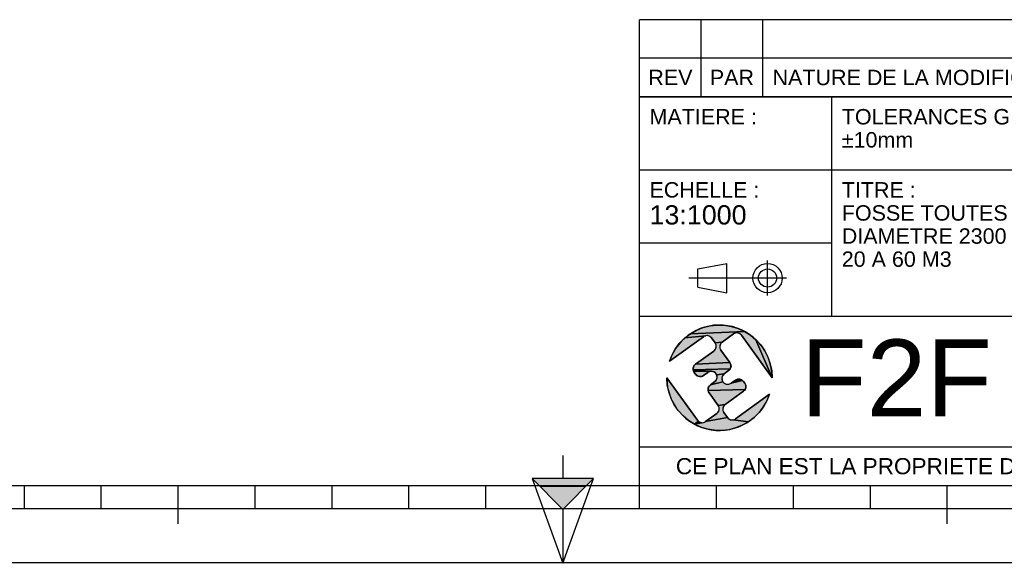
# Model space of a CAD drawing. Header units: millimetres. Extents: x 0 to 420, y 0 to 297.
# Tile 9 of 42: x 139 to 267, y 0 to 71. Entities that reach past the tile are written whole.
import ezdxf

# ---------------------------------------------------------------- set-up
doc = ezdxf.new("R2010")
doc.units = ezdxf.units.MM
doc.header["$LTSCALE"] = 23.1
doc.layers.get('0').update_dxf_attribs({"linetype": 'CONTINUOUS'})
doc.styles.get("Standard").update_dxf_attribs({"font": 'arial.ttf'})

# ---------------------------------------------------------------- blocks, each defined once
blk = doc.blocks.new('MARGEA3_BL0', base_point=(210.000078, 148.5))
at = {"color": 7, "linetype": 'Continuous'}
for p, q in [((10.000078, 10.000001), (410.000078, 10.000001)), ((140.000078, 7.000001), (140.000078, 10.000001)), ((150.000078, 7.000001), (150.000078, 10.000001)), ((160.000078, 5.000001), (160.000078, 10.000001)), ((170.000078, 7.000001), (170.000078, 10.000001)), ((180.000078, 7.000001), (180.000078, 10.000001)), ((190.000078, 7.000001), (190.000078, 10.000001)), ((200.000078, 7.000001), (200.000078, 10.000001)), ((220.000078, 7.000001), (220.000078, 10.000001)), ((230.000078, 7.000001), (230.000078, 10.000001)), ((240.000078, 7.000001), (240.000078, 10.000001)), ((250.000078, 7.000001), (250.000078, 10.000001)), ((260.000078, 5.000001), (260.000078, 10.000001)), ((110.000078, 7.000001), (310.000078, 7.000001)), ((0.000078, 0), (420.000078, 0))]:
    blk.add_line(p, q, dxfattribs=at)
blk = doc.blocks.new('REPERE_ORIENTATION_BL1', base_point=(210.02, 6.88))
at = {"color": 7, "linetype": 'Continuous'}
for p, q in [((210.02, 13.88), (210.02, 10.88)), ((210.02, 6.88), (206.02, 10.88)), ((214.02, 10.88), (206.02, 10.88)), ((206.02, 10.88), (210.02, -0.12)), ((210.02, 6.88), (214.02, 10.88)), ((210.02, -0.12), (214.02, 10.88)), ((213.02, 9.88), (207.02, 9.88)), ((210.02, 6.88), (210.02, -0.12))]:
    blk.add_line(p, q, dxfattribs=at)
blk.add_solid([(206.02, 10.88), (210.02, 6.88), (214.02, 10.88)], dxfattribs=at)
blk = doc.blocks.new('ISO_BL2', base_point=(232.75, 36.94))
at = {"color": 2, "linetype": 'Continuous'}
for p, q in [((227.55, 38.13), (231.35, 38.84)), ((231.35, 35.04), (231.35, 38.84)), ((236.63, 34.66), (236.63, 39.22)), ((227.55, 35.76), (227.55, 38.13)), ((239.09, 36.94), (226.41, 36.94)), ((227.55, 35.76), (231.35, 35.04))]:
    blk.add_line(p, q, dxfattribs=at)
for radius in [1.9, 1.18]:
    blk.add_circle((236.63, 36.94), radius, dxfattribs=at)
blk = doc.blocks.new('LOGO-F2F-A3_BL3', base_point=(230.38, 23.99))
at = {"linetype": 'Continuous'}
for points in [[(229.18, 30.73), (230.09, 30.83), (231.01, 30.81), (231.92, 30.66), (232.8, 30.39), (233.64, 30.01), (226.63, 29.71), (227.43, 30.17), (228.28, 30.51)], [(228.29, 29.32), (223.88, 26.13), (224.22, 26.98), (224.68, 27.78), (225.24, 28.51), (225.89, 29.16), (228.6, 29.45), (228.44, 29.41)], [(232.34, 29.76), (232.19, 29.68), (230.73, 28.62), (229.81, 28.51), (229.34, 29.16), (229.23, 29.28), (229.09, 29.38), (228.93, 29.44), (228.77, 29.47), (228.6, 29.45), (225.89, 29.16), (226.63, 29.71), (233.64, 30.01), (234.42, 29.52), (235.12, 28.93), (237.23, 23.99), (233.24, 29.51), (233.13, 29.63), (232.99, 29.73), (232.83, 29.79), (232.67, 29.82), (232.5, 29.81)], [(230.61, 28.51), (230.51, 28.37), (230.45, 28.21), (230.42, 28.05), (230.43, 27.88), (230.48, 27.72), (230.56, 27.57), (231.74, 25.95), (227.26, 25.74), (229.64, 27.46), (229.76, 27.57), (229.86, 27.71), (229.92, 27.87), (229.95, 28.03), (229.94, 28.2), (229.89, 28.36), (229.81, 28.51), (230.73, 28.62)], [(237.17, 24.9), (237.23, 23.99), (235.12, 28.93), (235.74, 28.25), (236.27, 27.49), (236.68, 26.67), (236.99, 25.81)], [(231.82, 25.81), (231.87, 25.65), (231.88, 25.48), (231.85, 25.31), (231.79, 25.16), (226.96, 25), (226.95, 25.17), (226.98, 25.33), (227.04, 25.49), (227.14, 25.63), (227.26, 25.74), (231.74, 25.95)], [(231.69, 25.02), (231.57, 24.91), (231, 24.5), (230.01, 24.38), (229.93, 24.52), (229.82, 24.65), (229.68, 24.74), (229.53, 24.81), (229.36, 24.83), (227.01, 24.84), (226.96, 25), (231.79, 25.16)], [(229.03, 24.77), (228.88, 24.69), (228.32, 24.28), (228.17, 24.2), (228.01, 24.15), (227.84, 24.14), (227.68, 24.17), (227.52, 24.23), (227.38, 24.33), (227.27, 24.45), (227.09, 24.69), (227.01, 24.84), (229.36, 24.83), (229.19, 24.82)], [(230.88, 24.38), (230.78, 24.24), (230.72, 24.09), (230.69, 23.92), (230.7, 23.76), (230.75, 23.59), (230.83, 23.45), (229.2, 23.07), (229.76, 23.48), (229.89, 23.59), (229.98, 23.73), (230.05, 23.88), (230.07, 24.05), (230.06, 24.22), (230.01, 24.38), (231, 24.5)], [(223.59, 23.07), (223.53, 23.99), (227.53, 18.46), (227.64, 18.34), (227.13, 17.96), (226.35, 18.45), (225.64, 19.04), (225.02, 19.72), (224.5, 20.48), (224.08, 21.3), (223.78, 22.17)], [(233.49, 23.52), (233.67, 23.28), (233.75, 23.13), (233.8, 22.97), (233.81, 22.8), (233.79, 22.64), (233.72, 22.48), (228.9, 22.33), (228.89, 22.49), (228.91, 22.66), (228.98, 22.82), (229.07, 22.95), (229.2, 23.07), (230.83, 23.45), (230.95, 23.32), (231.08, 23.23), (231.24, 23.16), (231.41, 23.14), (231.57, 23.15), (231.73, 23.2), (231.88, 23.28), (233.38, 23.65)], [(232.92, 23.83), (233.09, 23.8), (233.24, 23.74), (233.38, 23.65), (231.88, 23.28), (232.45, 23.69), (232.59, 23.77), (232.75, 23.82)], [(233.63, 22.34), (233.5, 22.23), (231.12, 20.51), (230.2, 20.4), (229.03, 22.02), (228.95, 22.16), (228.9, 22.33), (233.72, 22.48)], [(234.87, 18.81), (234.14, 18.26), (232.17, 18.52), (232.33, 18.57), (232.47, 18.65), (236.89, 21.84), (236.54, 20.99), (236.09, 20.19), (235.53, 19.46)], [(231, 20.4), (230.9, 20.26), (230.84, 20.1), (230.82, 19.94), (230.83, 19.77), (230.87, 19.61), (230.96, 19.46), (231.43, 18.82), (228.57, 18.3), (230.03, 19.35), (230.16, 19.46), (230.25, 19.6), (230.32, 19.76), (230.34, 19.92), (230.33, 20.09), (230.28, 20.25), (230.2, 20.4), (231.12, 20.51)], [(232, 18.51), (232.17, 18.52), (234.14, 18.26), (233.34, 17.81), (232.48, 17.47), (231.59, 17.24), (230.67, 17.14), (229.75, 17.16), (228.85, 17.31), (227.96, 17.58), (227.13, 17.96), (228.1, 18.15), (228.27, 18.17), (228.43, 18.21), (228.57, 18.3), (231.43, 18.82), (231.54, 18.69), (231.68, 18.6), (231.83, 18.53)], [(228.1, 18.15), (227.13, 17.96), (227.64, 18.34), (227.78, 18.24), (227.93, 18.18)]]:
    blk.add_hatch(color=2, dxfattribs=at).paths.add_polyline_path(points)
at = {"color": 2, "linetype": 'Continuous'}
for p, q in [((228.28, 30.51), (229.18, 30.73)), ((229.18, 30.73), (230.09, 30.83)), ((230.09, 30.83), (231.01, 30.81)), ((231.01, 30.81), (231.92, 30.66)), ((225.89, 29.16), (226.63, 29.71)), ((228.6, 29.45), (225.89, 29.16)), ((226.63, 29.71), (227.43, 30.17)), ((233.64, 30.01), (226.63, 29.71)), ((227.43, 30.17), (228.28, 30.51)), ((228.6, 29.45), (228.44, 29.41)), ((228.77, 29.47), (228.6, 29.45)), ((228.93, 29.44), (228.77, 29.47)), ((231.92, 30.66), (232.8, 30.39)), ((232.34, 29.76), (232.19, 29.68)), ((232.5, 29.81), (232.34, 29.76)), ((232.67, 29.82), (232.5, 29.81)), ((232.83, 29.79), (232.67, 29.82)), ((232.8, 30.39), (233.64, 30.01)), ((232.99, 29.73), (232.83, 29.79)), ((233.13, 29.63), (232.99, 29.73)), ((233.24, 29.51), (233.13, 29.63)), ((233.64, 30.01), (234.42, 29.52)), ((234.42, 29.52), (235.12, 28.93)), ((224.68, 27.78), (225.24, 28.51)), ((225.24, 28.51), (225.89, 29.16)), ((228.44, 29.41), (228.29, 29.32)), ((229.09, 29.38), (228.93, 29.44)), ((229.23, 29.28), (229.09, 29.38)), ((229.34, 29.16), (229.23, 29.28)), ((230.73, 28.62), (229.81, 28.51)), ((229.89, 28.36), (229.81, 28.51)), ((229.94, 28.2), (229.89, 28.36)), ((229.95, 28.03), (229.94, 28.2)), ((230.45, 28.21), (230.42, 28.05)), ((230.51, 28.37), (230.45, 28.21)), ((230.61, 28.51), (230.51, 28.37)), ((230.73, 28.62), (230.61, 28.51)), ((235.12, 28.93), (237.23, 23.99)), ((235.12, 28.93), (235.74, 28.25)), ((235.74, 28.25), (236.27, 27.49)), ((223.88, 26.13), (224.22, 26.98)), ((224.22, 26.98), (224.68, 27.78)), ((229.64, 27.46), (229.76, 27.57)), ((229.76, 27.57), (229.86, 27.71)), ((229.86, 27.71), (229.92, 27.87)), ((229.92, 27.87), (229.95, 28.03)), ((230.42, 28.05), (230.43, 27.88)), ((230.43, 27.88), (230.48, 27.72)), ((230.48, 27.72), (230.56, 27.57)), ((236.27, 27.49), (236.68, 26.67)), ((227.04, 25.49), (227.14, 25.63)), ((227.14, 25.63), (227.26, 25.74)), ((231.74, 25.95), (227.26, 25.74)), ((231.74, 25.95), (231.82, 25.81)), ((231.82, 25.81), (231.87, 25.65)), ((231.87, 25.65), (231.88, 25.48)), ((236.68, 26.67), (236.99, 25.81)), ((236.99, 25.81), (237.17, 24.9)), ((226.95, 25.17), (226.98, 25.33)), ((226.96, 25), (226.95, 25.17)), ((231.79, 25.16), (226.96, 25)), ((227.01, 24.84), (226.96, 25)), ((226.98, 25.33), (227.04, 25.49)), ((227.09, 24.69), (227.01, 24.84)), ((229.36, 24.83), (227.01, 24.84)), ((227.38, 24.33), (227.27, 24.45)), ((227.52, 24.23), (227.38, 24.33)), ((229.03, 24.77), (228.88, 24.69)), ((229.19, 24.82), (229.03, 24.77)), ((229.36, 24.83), (229.19, 24.82)), ((229.53, 24.81), (229.36, 24.83)), ((229.68, 24.74), (229.53, 24.81)), ((229.82, 24.65), (229.68, 24.74)), ((229.93, 24.52), (229.82, 24.65)), ((230.01, 24.38), (229.93, 24.52)), ((231, 24.5), (230.01, 24.38)), ((230.06, 24.22), (230.01, 24.38)), ((230.88, 24.38), (230.78, 24.24)), ((231, 24.5), (230.88, 24.38)), ((231.69, 25.02), (231.57, 24.91)), ((231.79, 25.16), (231.69, 25.02)), ((231.85, 25.31), (231.79, 25.16)), ((231.88, 25.48), (231.85, 25.31)), ((237.17, 24.9), (237.23, 23.99)), ((223.59, 23.07), (223.53, 23.99)), ((223.78, 22.17), (223.59, 23.07)), ((227.68, 24.17), (227.52, 24.23)), ((227.84, 24.14), (227.68, 24.17)), ((228.01, 24.15), (227.84, 24.14)), ((228.17, 24.2), (228.01, 24.15)), ((228.32, 24.28), (228.17, 24.2)), ((229.07, 22.95), (229.2, 23.07)), ((230.83, 23.45), (229.2, 23.07)), ((229.76, 23.48), (229.89, 23.59)), ((229.89, 23.59), (229.98, 23.73)), ((229.98, 23.73), (230.05, 23.88)), ((230.05, 23.88), (230.07, 24.05)), ((230.07, 24.05), (230.06, 24.22)), ((230.72, 24.09), (230.69, 23.92)), ((230.69, 23.92), (230.7, 23.76)), ((230.7, 23.76), (230.75, 23.59)), ((230.78, 24.24), (230.72, 24.09)), ((230.75, 23.59), (230.83, 23.45)), ((230.83, 23.45), (230.95, 23.32)), ((230.95, 23.32), (231.08, 23.23)), ((231.08, 23.23), (231.24, 23.16)), ((231.24, 23.16), (231.41, 23.14)), ((231.41, 23.14), (231.57, 23.15)), ((231.57, 23.15), (231.73, 23.2)), ((231.73, 23.2), (231.88, 23.28)), ((233.38, 23.65), (231.88, 23.28)), ((232.45, 23.69), (232.59, 23.77)), ((232.59, 23.77), (232.75, 23.82)), ((232.75, 23.82), (232.92, 23.83)), ((232.92, 23.83), (233.09, 23.8)), ((233.09, 23.8), (233.24, 23.74)), ((233.24, 23.74), (233.38, 23.65)), ((233.38, 23.65), (233.49, 23.52)), ((233.67, 23.28), (233.75, 23.13)), ((233.75, 23.13), (233.8, 22.97)), ((224.08, 21.3), (223.78, 22.17)), ((228.89, 22.49), (228.91, 22.66)), ((228.9, 22.33), (228.89, 22.49)), ((233.72, 22.48), (228.9, 22.33)), ((228.95, 22.16), (228.9, 22.33)), ((228.91, 22.66), (228.98, 22.82)), ((229.03, 22.02), (228.95, 22.16)), ((228.98, 22.82), (229.07, 22.95)), ((233.63, 22.34), (233.5, 22.23)), ((233.72, 22.48), (233.63, 22.34)), ((233.79, 22.64), (233.72, 22.48)), ((233.81, 22.8), (233.79, 22.64)), ((233.8, 22.97), (233.81, 22.8)), ((236.89, 21.84), (236.54, 20.99)), ((224.5, 20.48), (224.08, 21.3)), ((231.12, 20.51), (230.2, 20.4)), ((231.12, 20.51), (231, 20.4)), ((236.54, 20.99), (236.09, 20.19)), ((225.02, 19.72), (224.5, 20.48)), ((225.64, 19.04), (225.02, 19.72)), ((230.03, 19.35), (230.16, 19.46)), ((230.16, 19.46), (230.25, 19.6)), ((230.28, 20.25), (230.2, 20.4)), ((230.25, 19.6), (230.32, 19.76)), ((230.33, 20.09), (230.28, 20.25)), ((230.32, 19.76), (230.34, 19.92)), ((230.34, 19.92), (230.33, 20.09)), ((230.84, 20.1), (230.82, 19.94)), ((230.82, 19.94), (230.83, 19.77)), ((230.83, 19.77), (230.87, 19.61)), ((230.9, 20.26), (230.84, 20.1)), ((230.87, 19.61), (230.96, 19.46)), ((231, 20.4), (230.9, 20.26)), ((235.53, 19.46), (234.87, 18.81)), ((236.09, 20.19), (235.53, 19.46)), ((226.35, 18.45), (225.64, 19.04)), ((227.13, 17.96), (226.35, 18.45)), ((227.64, 18.34), (227.13, 17.96)), ((228.1, 18.15), (227.13, 17.96)), ((227.96, 17.58), (227.13, 17.96)), ((227.53, 18.46), (227.64, 18.34)), ((227.64, 18.34), (227.78, 18.24)), ((227.78, 18.24), (227.93, 18.18)), ((227.93, 18.18), (228.1, 18.15)), ((228.1, 18.15), (228.27, 18.17)), ((228.27, 18.17), (228.43, 18.21)), ((228.43, 18.21), (228.57, 18.3)), ((231.43, 18.82), (228.57, 18.3)), ((231.43, 18.82), (231.54, 18.69)), ((231.54, 18.69), (231.68, 18.6)), ((231.68, 18.6), (231.83, 18.53)), ((231.83, 18.53), (232, 18.51)), ((232, 18.51), (232.17, 18.52)), ((232.17, 18.52), (232.33, 18.57)), ((234.14, 18.26), (232.17, 18.52)), ((232.33, 18.57), (232.47, 18.65)), ((234.14, 18.26), (233.34, 17.81)), ((234.87, 18.81), (234.14, 18.26)), ((228.85, 17.31), (227.96, 17.58)), ((229.75, 17.16), (228.85, 17.31)), ((230.67, 17.14), (229.75, 17.16)), ((231.59, 17.24), (230.67, 17.14)), ((232.48, 17.47), (231.59, 17.24)), ((233.34, 17.81), (232.48, 17.47))]:
    blk.add_line(p, q, dxfattribs=at)
at = {"color": 7, "linetype": 'Continuous'}
for p, q in [((230.73, 28.62), (232.19, 29.68)), ((233.24, 29.51), (237.23, 23.99)), ((223.88, 26.13), (228.29, 29.32)), ((229.34, 29.16), (229.81, 28.51)), ((229.64, 27.46), (227.26, 25.74)), ((231.74, 25.95), (230.56, 27.57)), ((227.09, 24.69), (227.27, 24.45)), ((228.32, 24.28), (228.88, 24.69)), ((231, 24.5), (231.57, 24.91)), ((227.53, 18.46), (223.53, 23.99)), ((229.76, 23.48), (229.2, 23.07)), ((232.45, 23.69), (231.88, 23.28)), ((233.67, 23.28), (233.49, 23.52)), ((229.03, 22.02), (230.2, 20.4)), ((231.12, 20.51), (233.5, 22.23)), ((236.89, 21.84), (232.47, 18.65)), ((230.03, 19.35), (228.57, 18.3)), ((231.43, 18.82), (230.96, 19.46))]:
    blk.add_line(p, q, dxfattribs=at)
at = {"color": 2, "linetype": 'Continuous'}
for points in [[(229.18, 30.73), (230.09, 30.83), (231.01, 30.81), (231.92, 30.66), (232.8, 30.39), (233.64, 30.01), (226.63, 29.71), (227.43, 30.17), (228.28, 30.51), (229.18, 30.73)], [(228.29, 29.32), (223.88, 26.13), (224.22, 26.98), (224.68, 27.78), (225.24, 28.51), (225.89, 29.16), (228.6, 29.45), (228.44, 29.41), (228.29, 29.32)], [(232.34, 29.76), (232.19, 29.68), (230.73, 28.62), (229.81, 28.51), (229.34, 29.16), (229.23, 29.28), (229.09, 29.38), (228.93, 29.44), (228.77, 29.47), (228.6, 29.45), (225.89, 29.16), (226.63, 29.71), (233.64, 30.01), (234.42, 29.52), (235.12, 28.93), (237.23, 23.99), (233.24, 29.51), (233.13, 29.63), (232.99, 29.73), (232.83, 29.79), (232.67, 29.82), (232.5, 29.81), (232.34, 29.76)], [(230.61, 28.51), (230.51, 28.37), (230.45, 28.21), (230.42, 28.05), (230.43, 27.88), (230.48, 27.72), (230.56, 27.57), (231.74, 25.95), (227.26, 25.74), (229.64, 27.46), (229.76, 27.57), (229.86, 27.71), (229.92, 27.87), (229.95, 28.03), (229.94, 28.2), (229.89, 28.36), (229.81, 28.51), (230.73, 28.62), (230.61, 28.51)], [(237.17, 24.9), (237.23, 23.99), (235.12, 28.93), (235.74, 28.25), (236.27, 27.49), (236.68, 26.67), (236.99, 25.81), (237.17, 24.9)], [(231.82, 25.81), (231.87, 25.65), (231.88, 25.48), (231.85, 25.31), (231.79, 25.16), (226.96, 25), (226.95, 25.17), (226.98, 25.33), (227.04, 25.49), (227.14, 25.63), (227.26, 25.74), (231.74, 25.95), (231.82, 25.81)], [(231.69, 25.02), (231.57, 24.91), (231, 24.5), (230.01, 24.38), (229.93, 24.52), (229.82, 24.65), (229.68, 24.74), (229.53, 24.81), (229.36, 24.83), (227.01, 24.84), (226.96, 25), (231.79, 25.16), (231.69, 25.02)], [(229.03, 24.77), (228.88, 24.69), (228.32, 24.28), (228.17, 24.2), (228.01, 24.15), (227.84, 24.14), (227.68, 24.17), (227.52, 24.23), (227.38, 24.33), (227.27, 24.45), (227.09, 24.69), (227.01, 24.84), (229.36, 24.83), (229.19, 24.82), (229.03, 24.77)], [(230.88, 24.38), (230.78, 24.24), (230.72, 24.09), (230.69, 23.92), (230.7, 23.76), (230.75, 23.59), (230.83, 23.45), (229.2, 23.07), (229.76, 23.48), (229.89, 23.59), (229.98, 23.73), (230.05, 23.88), (230.07, 24.05), (230.06, 24.22), (230.01, 24.38), (231, 24.5), (230.88, 24.38)], [(223.59, 23.07), (223.53, 23.99), (227.53, 18.46), (227.64, 18.34), (227.13, 17.96), (226.35, 18.45), (225.64, 19.04), (225.02, 19.72), (224.5, 20.48), (224.08, 21.3), (223.78, 22.17), (223.59, 23.07)], [(233.49, 23.52), (233.67, 23.28), (233.75, 23.13), (233.8, 22.97), (233.81, 22.8), (233.79, 22.64), (233.72, 22.48), (228.9, 22.33), (228.89, 22.49), (228.91, 22.66), (228.98, 22.82), (229.07, 22.95), (229.2, 23.07), (230.83, 23.45), (230.95, 23.32), (231.08, 23.23), (231.24, 23.16), (231.41, 23.14), (231.57, 23.15), (231.73, 23.2), (231.88, 23.28), (233.38, 23.65), (233.49, 23.52)], [(232.92, 23.83), (233.09, 23.8), (233.24, 23.74), (233.38, 23.65), (231.88, 23.28), (232.45, 23.69), (232.59, 23.77), (232.75, 23.82), (232.92, 23.83)], [(233.63, 22.34), (233.5, 22.23), (231.12, 20.51), (230.2, 20.4), (229.03, 22.02), (228.95, 22.16), (228.9, 22.33), (233.72, 22.48), (233.63, 22.34)], [(234.87, 18.81), (234.14, 18.26), (232.17, 18.52), (232.33, 18.57), (232.47, 18.65), (236.89, 21.84), (236.54, 20.99), (236.09, 20.19), (235.53, 19.46), (234.87, 18.81)], [(231, 20.4), (230.9, 20.26), (230.84, 20.1), (230.82, 19.94), (230.83, 19.77), (230.87, 19.61), (230.96, 19.46), (231.43, 18.82), (228.57, 18.3), (230.03, 19.35), (230.16, 19.46), (230.25, 19.6), (230.32, 19.76), (230.34, 19.92), (230.33, 20.09), (230.28, 20.25), (230.2, 20.4), (231.12, 20.51), (231, 20.4)], [(232, 18.51), (232.17, 18.52), (234.14, 18.26), (233.34, 17.81), (232.48, 17.47), (231.59, 17.24), (230.67, 17.14), (229.75, 17.16), (228.85, 17.31), (227.96, 17.58), (227.13, 17.96), (228.1, 18.15), (228.27, 18.17), (228.43, 18.21), (228.57, 18.3), (231.43, 18.82), (231.54, 18.69), (231.68, 18.6), (231.83, 18.53), (232, 18.51)], [(228.1, 18.15), (227.13, 17.96), (227.64, 18.34), (227.78, 18.24), (227.93, 18.18), (228.1, 18.15)]]:
    blk.add_lwpolyline(points, dxfattribs=at)
at = {"color": 7, "linetype": 'Continuous'}
for centre, radius, start, end in [((230.38, 23.99), 6.85, 0, 161.7653), ((228.73, 28.72), 0.75, 35.8827, 125.8827), ((232.63, 29.07), 0.75, 35.8827, 125.8827), ((229.2, 28.07), 0.75, 305.8827, 35.8827), ((231.17, 28.01), 0.75, 125.8827, 215.8827), ((227.7, 25.13), 0.75, 125.8827, 215.8827), ((231.13, 25.51), 0.75, 305.8827, 35.8827), ((227.88, 24.89), 0.75, 215.8827, 305.8827), ((229.32, 24.08), 0.75, 305.8827, 125.8827), ((231.44, 23.89), 0.75, 125.8827, 305.8827), ((230.38, 23.99), 6.85, 180, 341.7653), ((229.64, 22.46), 0.75, 125.8827, 215.8827), ((232.89, 23.08), 0.75, 35.8827, 125.8827), ((233.06, 22.84), 0.75, 305.8827, 35.8827), ((231.56, 19.9), 0.75, 125.8827, 215.8827), ((229.59, 19.96), 0.75, 305.8827, 35.8827), ((228.13, 18.9), 0.75, 215.8827, 305.8827), ((232.03, 19.26), 0.75, 215.8827, 305.8827)]:
    blk.add_arc(centre, radius, start, end, dxfattribs=at)
blk = doc.blocks.new('*T5')
at = {"color": 2, "linetype": 'Continuous'}
for p, q in [((0, 0), (0, 50.5)), ((0, 50.5), (190, 50.5)), ((25, 22), (25, 50.5)), ((100, 5), (100, 50.5)), ((160, 5), (160, 50.5)), ((190, 0), (190, 50.5)), ((0, 41), (100, 41)), ((160, 41), (190, 41)), ((0, 31.5), (25, 31.5)), ((160, 31.5), (190, 31.5)), ((0, 22), (190, 22)), ((175, 5), (175, 22)), ((100, 15), (190, 15)), ((0, 5), (190, 5)), ((0, 0), (190, 0))]:
    blk.add_line(p, q, dxfattribs=at)
at = {"color": 5, "linetype": 'Continuous', "line_spacing_factor": 0.9}
for s, insert, char_height, width, attachment_point in [('MATIERE :\\P ', (1.28, 48.9), 2, 27.8662, 1), ('TOLERANCES GENERALES :\\P±10mm', (26.28, 48.9), 2, 76.5502, 1), ('OBSERVATIONS :\\P \\PMasse : 3602,387 Kg\\PVolume matière : 70,753 m3\\PSurface dévelop. int. et ext. : 441,014 m²', (101.28, 48.9), 2, 100.5056, 1), ('ECHELLE :\\P\\H2.5;13:1000', (1.28, 39.4), 2, 28.5204, 1), ('TITRE :\\PFOSSE TOUTES EAUX 70 M3\\PDIAMETRE 2300\\P20 A 60 M3', (26.28, 39.4), 2, 76.8476, 1), ('DATE :\\P03/02/2021', (175, 29.25), 2, 27.9554, 2), ('REFERENCE PRODUIT : FTE3/6317/70', (130, 19.5), 2, 101.0558, 2), ('LANGUE : FR', (167.5, 19.25), 1.5, 26.2639, 2), ('A3', (182.5, 20.4), 4, 13.6506, 2), ('FOLIO:  \\P\\H3.0;1/1', (182.5, 12.81), 1.5, 16.0372, 2), ('N°: A2200.21.042', (130, 12.5), 5, 110.3346, 2), ('A', (167.5, 12.5), 5, 9.2937, 2), ('CE PLAN EST LA PROPRIETE DE LA SOCIETE F2F ET NE PEUT ETRE REPRODUIT OU COMMUNIQUE SANS SON AUTORISATION', (95, 3.55), 2.1, 360.4506, 2)]:
    blk.add_mtext(s, dxfattribs=dict(at, insert=insert, char_height=char_height, width=width, attachment_point=attachment_point))
blk = doc.blocks.new('*T6')
at = {"color": 2, "linetype": 'Continuous'}
for p, q in [((190, 10), (0, 10)), ((0, 0), (0, 10)), ((8, 0), (8, 10)), ((16, 0), (16, 10)), ((174, 0), (174, 10)), ((190, 0), (190, 10)), ((190, 5), (0, 5)), ((190, 0), (0, 0))]:
    blk.add_line(p, q, dxfattribs=at)
at = {"color": 5, "linetype": 'Continuous', "char_height": 2, "line_spacing_factor": 0.9}
for s, insert, width, attachment_point in [('REV', (4, 3.5), 11.4647, 2), ('PAR', (12, 3.5), 11.4647, 2), ('NATURE DE LA MODIFICATION', (17.28, 3.5), 82.7212, 1), ('DATE', (182, 3.5), 14.8699, 2)]:
    blk.add_mtext(s, dxfattribs=dict(at, insert=insert, width=width, attachment_point=attachment_point))

msp = doc.modelspace()

# ---------------------------------------------------------------- linework, layer by layer
at = {"color": 7, "linetype": 'Continuous'}
msp.add_line((0, 0), (420, 0), dxfattribs=at)

# ---------------------------------------------------------------- block references
for name, p in [('MARGEA3_BL0', (210, 148.5)), ('REPERE_ORIENTATION_BL1', (210.02, 6.88))]:
    msp.add_blockref(name, p, dxfattribs=at)
for name, p in [('*T6', (220, 60.5)), ('*T5', (220, 10))]:
    msp.add_blockref(name, p)
at = {"color": 2, "linetype": 'Continuous'}
for name, p in [('ISO_BL2', (232.75, 36.94)), ('LOGO-F2F-A3_BL3', (230.38, 23.99))]:
    msp.add_blockref(name, p, dxfattribs=at)

# ---------------------------------------------------------------- texts
at = {"color": 5, "linetype": 'Continuous', "insert": (240.98, 28.96), "char_height": 10, "width": 24.7955, "attachment_point": 1, "line_spacing_factor": 0.9}
msp.add_mtext('F2F', dxfattribs=at)

doc.saveas('drawing.dxf')
